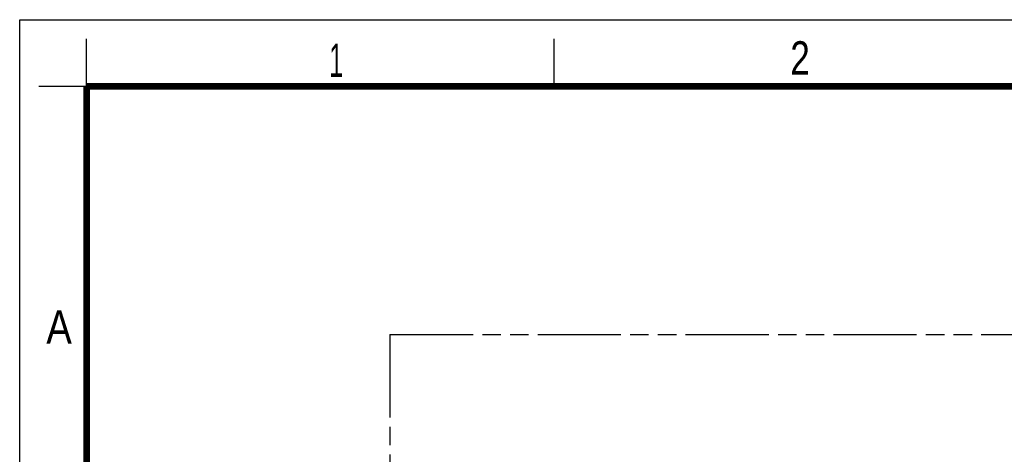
# Model space of a CAD drawing. Header units: millimetres. Extents: x 0 to 210, y 0 to 297.
# Tile 11 of 12: x 0 to 103, y 251 to 297. Entities that reach past the tile are written whole.
import ezdxf

# ---------------------------------------------------------------- set-up
doc = ezdxf.new("R2010")
doc.units = ezdxf.units.MM
doc.header["$LTSCALE"] = 19.36
doc.linetypes.add('PHANTOM', pattern=[0.8, 0.45, -0.05, 0.1, -0.05, 0.1, -0.05])
doc.layers.get('0').update_dxf_attribs({"linetype": 'CONTINUOUS'})
doc.layers.add('DEFAULT_3', color=7, linetype='PHANTOM')
doc.styles.add('TEXTSTYLE_2', font='txt', dxfattribs={"width": 0.75})

msp = doc.modelspace()

# ---------------------------------------------------------------- linework, layer by layer
at = {"color": 2, "linetype": 'Continuous'}
for p, q in [((0, 0), (0, 297)), ((0, 297), (210, 297)), ((7, 290), (7, 295)), ((56, 290), (56, 295)), ((7, 290), (2, 290))]:
    msp.add_line(p, q, dxfattribs=at)
at = {"color": 7, "linetype": 'Continuous', "const_width": 0.7}
for points in [[(7, 7), (7, 290)], [(7, 290), (203, 290)]]:
    msp.add_lwpolyline(points, dxfattribs=at)
at = {"layer": 'DEFAULT_3', "color": 91, "linetype": 'PHANTOM', "true_color": 0x80ff80}
for q in [(38.7884, 195.752), (175.3294, 264.0224)]:
    msp.add_line((38.7884, 264.0224), q, dxfattribs=at)

# ---------------------------------------------------------------- texts
at = {"color": 5, "linetype": 'Continuous', "style": 'TEXTSTYLE_2'}
for s, width, p in [('1', 0.571429, (32.414, 291.0005)), ('2', 0.785714, (80.7314, 291.2396)), ('A', 0.857143, (2.7873, 263.0481))]:
    msp.add_text(s, height=3.5, dxfattribs=dict(at, width=width)).set_placement(p)

doc.saveas('drawing.dxf')
